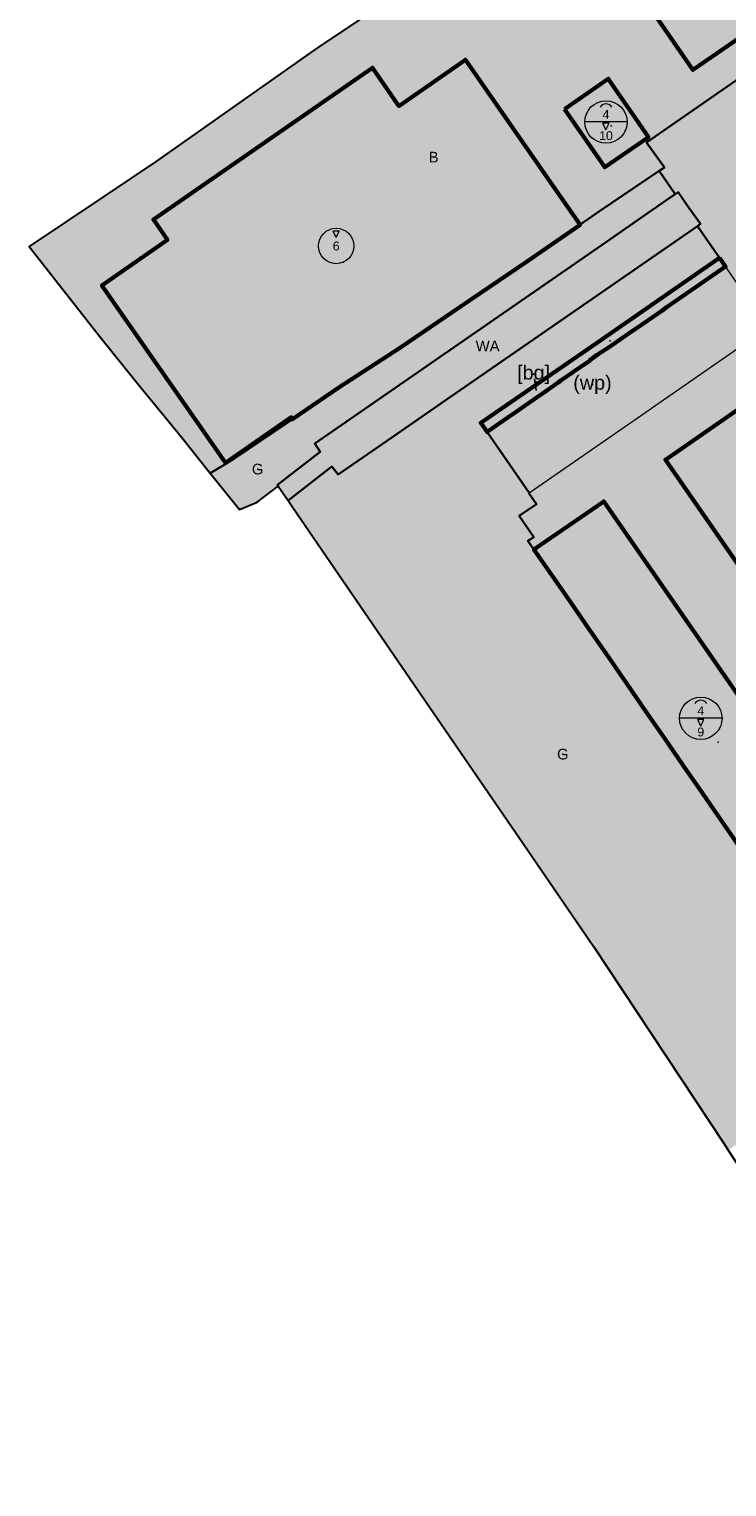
# Model space of a CAD drawing. Header units: metres. Extents: x 196358 to 197579, y 543600 to 544612.
# Tile 2 of 45: x 196358 to 196555, y 543817 to 544228. Entities that reach past the tile are written whole.
import ezdxf
from ezdxf.enums import TextEntityAlignment as Align

# ---------------------------------------------------------------- set-up
doc = ezdxf.new("R2010")
doc.units = ezdxf.units.M
doc.header["$MEASUREMENT"] = 0
doc.linetypes.add('DOORGETROKKEN', pattern=[10000.00001, 10000, -1e-05])
doc.linetypes.add('SCHEIDINGSLIJN', pattern=[2.625, 1.75, -0.875])
doc.layers.get('0').update_dxf_attribs({"lineweight": 0, "plot": 0})
for name, color, linetype, lineweight in [('B-g (bestemmingsgrens)', 7, 'Continuous', 0), ('BABG-l (bijgebouwen)', 7, 'Continuous', 0), ('BABG-v (bijgebouwen)', 255, 'Continuous', 0), ('BAO-g (overig grens)', 7, 'Continuous', 0), ('BB-l (bedrijf)', 7, 'Continuous', 0), ('BG-l (groen)', 7, 'Continuous', 0), ('BVL-g (bouwvlakgrens)', 7, 'Continuous', 60), ('BWA-l (water)', 7, 'Continuous', 0), ('FWP-l (woonwagenstandplaats)', 7, 'Continuous', 0), ('FWP-v (woonwagenstandplaats)', 7, 'Continuous', 0), ('MC111-l (max goot- en bouwhoogte (m) -MS111)', 7, 'Continuous', 0), ('MC111-v (max goot- en bouwhoogte (m) -MS111)', 255, 'SCHEIDINGSLIJN', 0), ('MHMB-l (maximale bouwhoogte (m) - MS104)', 7, 'Continuous', 0), ('MHMB-v (maximale bouwhoogte (m) - MS104)', 255, 'SCHEIDINGSLIJN', 0), ('PG-v', 7, 'Continuous', 30)]:
    doc.layers.add(name, color=color, linetype=linetype, lineweight=lineweight)
for name, color, linetype, lineweight, true_color in [('BB-v (bedrijf)', 7, 'Continuous', 30, 0xb45fd2), ('BG-v (groen)', 7, 'Continuous', 30, 0x28c846), ('BWA-v (water)', 7, 'Continuous', 30, 0xafcde1), ('BWG-v (woongebied)', 7, 'Continuous', 30, 0xffffb4)]:
    doc.layers.add(name, color=color, linetype=linetype, lineweight=lineweight, true_color=true_color)
for name, color, linetype, lineweight, plot in [('BVL-l (bouwvlak)', 7, 'Continuous', 0, False), ('BVL-v (bouwvlak)', 7, 'Continuous', 60, False), ('MC-g (combinatie grens)', 2, 'SCHEIDINGSLIJN', 0, False), ('MH-g (hoogte grens)', 2, 'SCHEIDINGSLIJN', 0, False), ('PG-g', 7, 'Continuous', 0, False)]:
    doc.layers.add(name, color=color, linetype=linetype, lineweight=lineweight, plot=plot)
doc.styles.add('151', font='ARIAL.TTF')
doc.styles.add('Arial', font='ARIAL.TTF')
doc.styles.add('ArialCursief', font='ARIAL.TTF')
doc.linetypes.add('FUNCTIEBOUWGRENS', pattern='A,2.5,-0.16,[20,SVBP2008.SHX,S=1,R=0,X=0,Y=0],-0.16', length=2.82)
doc.linetypes.add('HARTLEIDGAS', pattern='A,2,5,-0.5,["G",Arial,S=1,R=0,X=0,Y=-0.5],-1.15', length=8.65)
doc.linetypes.add('PLANGRENS', pattern='A,5,[65,SVBP2008.SHX,S=0.2,R=0,X=0,Y=0],5', length=10)

# ---------------------------------------------------------------- blocks, each defined once
blk = doc.blocks.new('X')
at = {"color": 0, "linetype": 'ByBlock', "lineweight": -2}
blk.add_point((0, 0), dxfattribs=at)
blk = doc.blocks.new('IMRO2003BOUW')
at = {"color": 0}
for p, q in [((0, 0), (-0.88, -1.86)), ((0, 0), (0.88, -1.86)), ((0.88, -1.86), (-0.88, -1.86))]:
    blk.add_line(p, q, dxfattribs=at)
blk = doc.blocks.new('IMRO2003GOOT')
at = {"color": 0, "linetype": 'ByBlock', "lineweight": -2}
blk.add_arc((0, 2), 2, 212.8131, 327.1869, dxfattribs=at)
blk = doc.blocks.new('S111')
at = {"color": 0}
blk.add_line((6, 0), (-6, 0), dxfattribs=at)
blk.add_circle((0, 0), 6, dxfattribs=at)
at = {"color": 0, "rotation": 180}
blk.add_blockref('IMRO2003GOOT', (0, 5.11), dxfattribs=at)
at = {"color": 0, "xscale": -1, "rotation": 180}
blk.add_blockref('IMRO2003BOUW', (0, -2.22), dxfattribs=at)
at = {"color": 0, "style": '151'}
for tag, p in [('MAXIMUMGOOTHOOGTE', (0, 2.15)), ('MAXIMUMBOUWHOOGTE', (0, -3.86))]:
    blk.add_attdef(tag, text='', height=2.5, dxfattribs=at).set_placement(p, align=Align.MIDDLE_CENTER)
blk = doc.blocks.new('S104')
at = {"color": 0}
blk.add_circle((0, 0), 5, dxfattribs=at)
at = {"color": 0, "xscale": -1, "rotation": 180}
blk.add_blockref('IMRO2003BOUW', (0, 2.37), dxfattribs=at)
at = {"color": 0, "style": '151'}
blk.add_attdef('MAXIMUMBOUWHOOGTE', text='', height=2.5, dxfattribs=at).set_placement((0, 0), align=Align.MIDDLE)
blk = doc.blocks.new('GPAANPIJL')
at = {"color": 0, "linetype": 'Continuous', "lineweight": 25}
blk.add_line((0, 0), (1, 0), dxfattribs=at)

msp = doc.modelspace()

# ---------------------------------------------------------------- hatches: boundary and pattern name
at = {"layer": 'BABG-v (bijgebouwen)', "linetype": 'Continuous', "lineweight": 0}
h = msp.add_hatch(dxfattribs=at)
h.set_pattern_fill('DOTS', color=256, scale=10000000.0, style=0)
h.set_pattern_definition([(0, (196540, 544160), (312500, 625000), [0, -625000])])
h.paths.add_polyline_path([(196554.55, 544161.42), (196552.83, 544163.9), (196518.36, 544140.02), (196485.45, 544117.3), (196487.21, 544114.75), (196493.08, 544118.81), (196495.43, 544120.43), (196498.91, 544122.85), (196501.37, 544124.53), (196503.73, 544126.14), (196503.69, 544126.18), (196507.33, 544128.72), (196508.06, 544129.23), (196511.61, 544131.72), (196511.71, 544131.79), (196516.32, 544134.95), (196516.27, 544135.03), (196518.33, 544136.48), (196521.73, 544138.67), (196528.32, 544143.24), (196529.88, 544144.32), (196536.55, 544148.95), (196538.1, 544150.02), (196544.77, 544154.63), (196546.29, 544155.67)], flags=16)
at = {"layer": 'BB-v (bedrijf)', "linetype": 'Continuous'}
msp.add_hatch(color=256, dxfattribs=at).paths.add_polyline_path([(196456.03, 544234.36), (196440.59, 544224.07), (196436.22, 544221.04), (196393.89, 544191.2), (196378.95, 544181.2), (196357.91, 544167.11), (196377.78, 544141.77), (196388.63, 544128.29), (196401.05, 544113.12), (196409.06, 544103.11), (196413.61, 544105.86), (196416.17, 544107.42), (196430.37, 544117.02), (196445.35, 544127.28), (196462.75, 544138.56), (196479.62, 544150.06), (196498.66, 544162.94), (196519.01, 544177.07), (196535.8, 544188.44), (196537.31, 544189.46), (196532.27, 544196.45), (196568.14, 544221.32), (196642.89, 544273.13), (196641.05, 544275.82), (196637.89, 544280.43), (196639.61, 544281.63), (196612.32, 544321.46, 0.395091), (196593.56, 544323.56), (196560.31, 544300.12), (196532.39, 544280), (196537.81, 544269.05), (196538, 544266.81), (196537.8, 544266.47), (196535.49, 544262.42), (196506.63, 544241.32), (196502.41, 544239.22), (196497.36, 544237.89), (196474.68, 544236.13), (196459.13, 544234.86, 0.038744)], flags=16)
at = {"layer": 'BG-v (groen)', "linetype": 'Continuous'}
for points in [[(196409.06, 544103.11), (196417.28, 544092.86), (196422.26, 544094.93), (196428.27, 544099.41), (196428.02, 544099.78), (196440.12, 544109.15), (196438.54, 544111.44), (196520.93, 544168.44), (196537.99, 544180.24), (196540.35, 544181.88), (196535.8, 544188.44), (196519.01, 544177.07), (196498.66, 544162.94), (196479.62, 544150.06), (196462.75, 544138.56), (196445.35, 544127.28), (196430.37, 544117.02), (196416.17, 544107.42), (196413.61, 544105.86)], [(196431.04, 544095.36), (196432.18, 544093.69), (196461, 544051.57), (196496.33, 544000), (196517.36, 543969.31), (196553.96, 543913.94), (196555.31, 543911.87), (196561.23, 543915.93, -0.054433), (196557.92, 543922.75, -0.321071), (196570.58, 543947.46, -0.091627), (196585.97, 543950.36), (196597.19, 543950.36), (196611.12, 543950), (196630.65, 543949.49), (196631.67, 543947.95), (196646.25, 543957.97), (196662.41, 543968.6), (196659.78, 543972.38), (196654.96, 543979.28), (196652.83, 543982.33), (196645.82, 543992.5), (196645.74, 543992.46), (196645.26, 543992.13), (196644.11, 543991.32), (196642.76, 543990.37), (196629.12, 543980.81), (196613.1, 543969.72), (196612.34, 543970.8), (196609.15, 543975.37), (196609.05, 543975.51), (196585.25, 543958.94), (196579.21, 543967.75), (196574.22, 543974.92), (196569.22, 543982.13), (196564.24, 543989.32), (196558.83, 543997.1), (196556.82, 544000), (196553.4, 544004.92), (196548.01, 544012.72), (196542.6, 544020.56), (196537.3, 544028.24), (196532.08, 544035.79), (196526.77, 544043.45), (196521.57, 544050.99), (196516.18, 544058.8), (196510.83, 544066.55), (196505.47, 544074.28), (196500.47, 544081.48), (196498.77, 544083.93), (196500.39, 544085.05), (196496.31, 544091), (196501.16, 544094.33), (196498.97, 544097.47), (196499.07, 544097.54), (196485.45, 544117.3), (196518.36, 544140.02), (196552.83, 544163.9), (196546.6, 544172.88), (196474.41, 544122.91), (196461.82, 544114.2), (196445.17, 544102.68), (196443.36, 544104.99)]]:
    msp.add_hatch(color=256, dxfattribs=at).paths.add_polyline_path(points, flags=16)
at = {"layer": 'BVL-v (bouwvlak)', "linetype": 'Continuous'}
h = msp.add_hatch(dxfattribs=at)
h.set_pattern_fill('DOTS', color=256, scale=10000000.0, style=0)
h.set_pattern_definition([(0, (196600, 544270), (312500, 625000), [0, -625000])])
h.paths.add_polyline_path([(196618.94, 544267.89), (196635.45, 544278.86), (196609.35, 544316.95), (196555.93, 544280.05), (196559.63, 544274.7), (196523.02, 544249.39), (196545.36, 544216.98), (196552.2, 544221.72), (196577.13, 544238.94), (196583.03, 544243.01)], flags=16)
h = msp.add_hatch(dxfattribs=at)
h.set_pattern_fill('DOTS', color=256, scale=10000000.0, style=0)
h.set_pattern_definition([(0, (196450, 544160), (312500, 625000), [0, -625000])])
h.paths.add_polyline_path([(196413.38, 544105.97), (196431.91, 544118.87), (196432.28, 544118.33), (196445.35, 544127.28), (196462.75, 544138.56), (196479.62, 544150.06), (196498.66, 544162.94), (196513.47, 544173.22), (196505.01, 544185.4), (196481.09, 544219.85), (196462.32, 544206.76), (196454.83, 544217.59), (196393.01, 544174.71), (196396.97, 544168.98), (196378.47, 544156.1)], flags=16)
h = msp.add_hatch(dxfattribs=at)
h.set_pattern_fill('DOTS', color=256, scale=10000000.0, style=0)
h.set_pattern_definition([(0, (196500, 544200), (312500, 625000), [0, -625000])])
h.paths.add_polyline_path([(196509.08, 544205.93), (196520.47, 544189.49), (196532.8, 544198.03), (196521.42, 544214.47)], flags=16)
h = msp.add_hatch(dxfattribs=at)
h.set_pattern_fill('DOTS', color=256, scale=10000000.0, style=0)
h.set_pattern_definition([(0, (196500, 544140), (312500, 625000), [0, -625000])])
h.paths.add_polyline_path([(196552.83, 544163.9), (196518.36, 544140.02), (196485.45, 544117.3), (196487.21, 544114.75), (196493.08, 544118.81), (196495.43, 544120.43), (196498.91, 544122.85), (196501.37, 544124.53), (196503.73, 544126.14), (196503.69, 544126.18), (196507.33, 544128.72), (196508.06, 544129.23), (196511.61, 544131.72), (196511.71, 544131.79), (196516.32, 544134.95), (196516.27, 544135.03), (196518.33, 544136.48), (196521.73, 544138.67), (196528.32, 544143.24), (196529.88, 544144.32), (196536.55, 544148.95), (196538.1, 544150.02), (196544.77, 544154.63), (196546.29, 544155.67), (196554.55, 544161.42)], flags=16)
h = msp.add_hatch(dxfattribs=at)
h.set_pattern_fill('DOTS', color=256, scale=10000000.0, style=0)
h.set_pattern_definition([(0, (196600, 544070), (312500, 625000), [0, -625000])])
h.paths.add_polyline_path([(196576.98, 544134.2), (196537.58, 544106.86), (196618.32, 543990.33), (196657.66, 544017.74)], flags=16)
h = msp.add_hatch(dxfattribs=at)
h.set_pattern_fill('DOTS', color=256, scale=10000000.0, style=0)
h.set_pattern_definition([(0, (196550, 544000), (312500, 625000), [0, -625000])])
h.paths.add_polyline_path([(196510.83, 544066.55), (196516.18, 544058.8), (196521.57, 544050.99), (196526.77, 544043.45), (196532.08, 544035.79), (196537.3, 544028.24), (196542.6, 544020.56), (196548.01, 544012.72), (196553.4, 544004.92), (196556.82, 544000), (196558.83, 543997.1), (196564.24, 543989.32), (196569.22, 543982.13), (196574.22, 543974.92), (196579.21, 543967.75), (196584.83, 543959.55), (196604.49, 543973.33), (196520.19, 544095.12), (196500.47, 544081.48), (196505.47, 544074.28)], flags=16)
at = {"layer": 'BWA-v (water)', "linetype": 'Continuous'}
msp.add_hatch(color=256, dxfattribs=at).paths.add_polyline_path([(196540.35, 544181.88), (196537.99, 544180.24), (196520.93, 544168.44), (196438.54, 544111.44), (196440.12, 544109.15), (196428.02, 544099.78), (196428.27, 544099.41), (196431.04, 544095.36), (196443.36, 544104.99), (196445.17, 544102.68), (196461.82, 544114.2), (196474.41, 544122.91), (196546.6, 544172.88), (196547.47, 544173.48), (196544.33, 544177.97), (196541.19, 544182.46)], flags=16)
at = {"layer": 'BWG-v (woongebied)', "linetype": 'Continuous'}
h = msp.add_hatch(color=256, dxfattribs=at)
h.paths.add_polyline_path([(196546.6, 544172.88), (196552.83, 544163.9), (196518.36, 544140.02), (196485.45, 544117.3), (196499.07, 544097.54), (196498.97, 544097.47), (196501.16, 544094.33), (196496.31, 544091), (196500.39, 544085.05), (196498.77, 544083.93), (196500.47, 544081.48), (196505.47, 544074.28), (196510.83, 544066.55), (196516.18, 544058.8), (196521.57, 544050.99), (196526.77, 544043.45), (196532.08, 544035.79), (196537.3, 544028.24), (196542.6, 544020.56), (196548.01, 544012.72), (196553.4, 544004.92), (196556.82, 544000), (196558.83, 543997.1), (196564.24, 543989.32), (196569.22, 543982.13), (196574.22, 543974.92), (196579.21, 543967.75), (196585.25, 543958.94), (196609.05, 543975.51), (196609.15, 543975.37), (196612.34, 543970.8), (196613.1, 543969.72), (196629.12, 543980.81), (196642.76, 543990.37), (196644.11, 543991.32), (196645.26, 543992.13), (196645.74, 543992.46), (196645.82, 543992.5), (196652.83, 543982.33), (196654.96, 543979.28), (196659.78, 543972.38), (196662.41, 543968.6), (196662.66, 543968.24), (196668.71, 543959.48), (196674.74, 543950.77), (196680.8, 543942.01), (196686.82, 543933.27), (196689.15, 543929.9), (196686.3, 543927.86), (196689.96, 543922.59), (196696, 543913.9), (196702.12, 543905.08), (196709.28, 543894.78), (196716.22, 543884.79), (196722.07, 543876.35), (196728.01, 543867.8), (196732.73, 543861.01), (196692.59, 543833.47), (196692.16, 543833.13), (196691.78, 543832.66), (196691.49, 543832.1), (196691.34, 543831.57), (196691.28, 543830.89), (196691.4, 543830.21), (196691.59, 543829.68), (196691.83, 543829.27), (196699.78, 543817.95), (196699.24, 543812.61), (196728.79, 543769.56), (196745.7, 543744.75), (196758.84, 543725.59), (196771.85, 543706.63), (196784.87, 543687.66), (196791.62, 543677.81), (196806.99, 543655.53), (196811.09, 543657.44), (196827.24, 543623.65), (196830.07, 543624.88), (196848.36, 543632.25), (196852.73, 543634.18), (196891.58, 543651.31), (196900.32, 543655.29), (196915.58, 543662.23), (196925.1, 543666.56), (196954.27, 543679.43), (197000, 543699.65), (197018.01, 543707.62, 0.437797), (197020.91, 543719.83), (197017.17, 543727.42), (197010.8, 543738.26), (197009.76, 543740.31), (197008.62, 543742.31), (197007.4, 543744.26), (197006.08, 543746.14), (197006.04, 543746.2), (197002.39, 543751.4), (197000, 543754.8), (196990.59, 543768.2), (196967.68, 543800.96), (196964.2, 543805.94), (196911.79, 543780.82), (196900.01, 543775.02), (196912.64, 543779.05), (196956.94, 543800.31), (196962.33, 543799.33), (196964.34, 543800.55), (196965.15, 543801.04), (196966.15, 543799.5), (196966.28, 543799.56), (196966.83, 543798.44), (196966.9, 543798.34), (196969.25, 543794.92), (197000, 543751.42), (197000.62, 543750.54), (197005.76, 543742.95), (197007.23, 543740.58), (197008.29, 543738.68), (197012.86, 543729.61), (197015.72, 543723.63), (197017.52, 543719.34), (197017.85, 543718.38), (197018.01, 543717.59), (197018.12, 543716.9), (197018.15, 543716.32), (197018.16, 543715.74), (197018.06, 543714.76), (197017.89, 543713.95), (197017.65, 543713.15), (197017.61, 543713.02), (197017.38, 543712.51), (197017.22, 543712.17), (197016.72, 543711.31), (197016.1, 543710.51), (197015.45, 543709.8), (197000, 543702.93), (196952.61, 543681.84), (196951.77, 543683.55), (196945.75, 543695.87), (196945.72, 543695.98), (196945.72, 543696.12), (196945.73, 543696.19), (196945.79, 543696.31), (196945.88, 543696.4), (196945.94, 543696.44), (196946.74, 543696.79), (196941.1, 543708.51), (196940.42, 543708.26), (196939.78, 543708.05), (196939.24, 543707.95), (196938.62, 543707.9), (196937.8, 543707.93), (196937.14, 543708.06), (196936.52, 543708.21), (196935.54, 543708.68), (196934.73, 543709.27), (196934.08, 543709.92), (196933.64, 543710.51), (196916.5, 543735.26), (196916, 543736.07), (196908.31, 543752.38), (196906.36, 543751.41, -0.441018), (196905.53, 543751.65), (196895.18, 543772.65), (196894.96, 543772.54), (196889.56, 543783.27), (196888.81, 543784.76), (196888.12, 543786.13), (196889.41, 543787.77), (196914.35, 543816.47), (196915.17, 543815.28), (196921.59, 543819.67), (196923.15, 543820.73), (196942.34, 543833.91), (196946.23, 543836.58), (196949.42, 543838.77), (196928.18, 543870.56), (196915.21, 543889.25), (196901.09, 543910.93), (196890.83, 543924.5), (196883.73, 543934.68), (196874.33, 543928.17, -0.409349), (196873.48, 543928.24), (196843.25, 543972.14), (196841.48, 543974.71, -0.285714), (196841.48, 543975.69), (196847.33, 543979.64, -0.226522), (196855.55, 543980.92, 0.081228), (196860.64, 543979.5), (196847.11, 543999.24), (196847.07, 543999.1), (196846.67, 543998.04), (196846.47, 543997.19), (196846.26, 543996.29), (196846.11, 543995.28), (196846.01, 543994.41), (196846, 543993.43), (196845.94, 543992.22), (196845.82, 543991.46), (196845.69, 543990.95), (196845.33, 543989.76), (196844.96, 543989.04), (196844.46, 543988.15), (196843.87, 543987.38), (196843.42, 543986.93), (196842.37, 543985.99), (196836.33, 543981.87), (196823.86, 544000), (196805.75, 544026.34), (196802.79, 544024.35), (196802.28, 544025.03, -0.410152), (196802.39, 544025.83), (196804.87, 544027.55), (196797.02, 544038.64), (196792.52, 544044.75), (196785.47, 544054.85), (196770.29, 544076.79), (196756.43, 544096.95), (196742.05, 544117.86), (196722.64, 544146.17), (196706.48, 544169.44), (196693.92, 544187.53), (196693.47, 544187.22), (196685.4, 544198.77), (196669.24, 544221.97), (196657.56, 544238.77), (196654.34, 544236.75), (196653.82, 544237.49), (196602.67, 544202.01), (196570.34, 544179.55), (196565.86, 544185.99), (196562.37, 544191.1), (196559.51, 544195.29), (196652.12, 544259.47), (196658.09, 544263.51), (196646.91, 544279.74), (196642.17, 544276.56), (196641.05, 544275.82), (196642.89, 544273.13), (196568.14, 544221.32), (196532.27, 544196.45), (196537.31, 544189.46), (196535.8, 544188.44), (196540.35, 544181.88), (196541.19, 544182.46), (196544.33, 544177.97), (196547.47, 544173.48)], flags=16)
h.paths.add_polyline_path([(196822.91, 543851.31), (196820.3, 543855.12), (196818.8, 543862.48), (196813.1, 543870.8), (196812.17, 543870.16), (196806.1, 543865.95), (196792.11, 543856.25), (196782.15, 543849.28), (196757.14, 543831.94), (196729.92, 543813.05), (196791.32, 543723.69), (196810.27, 543736.69), (196840.01, 543757.15), (196869.76, 543777.6), (196875.35, 543781.45), (196831.67, 543845.13)], flags=0)
at = {"layer": 'FWP-v (woonwagenstandplaats)', "linetype": 'Continuous'}
h = msp.add_hatch(dxfattribs=at)
h.set_pattern_fill('DOTS', color=256, scale=10000000.0, style=0)
h.set_pattern_definition([(0, (196500, 544100), (312500, 625000), [0, -625000])])
h.paths.add_polyline_path([(196532.02, 544120.32), (196533.64, 544121.4), (196566.5, 544144.19), (196552.83, 544163.9), (196518.36, 544140.02), (196485.45, 544117.3), (196499.07, 544097.54)], flags=16)
at = {"layer": 'MC111-v (max goot- en bouwhoogte (m) -MS111)', "linetype": 'Continuous'}
h = msp.add_hatch(dxfattribs=at)
h.set_pattern_fill('DOTS', color=256, scale=10000000.0, style=0)
h.set_pattern_definition([(0, (196500, 544200), (312500, 625000), [0, -625000])])
h.paths.add_polyline_path([(196509.08, 544205.93), (196520.47, 544189.49), (196532.8, 544198.03), (196521.42, 544214.47)], flags=16)
h = msp.add_hatch(dxfattribs=at)
h.set_pattern_fill('DOTS', color=256, scale=10000000.0, style=0)
h.set_pattern_definition([(0, (196600, 544060), (312500, 625000), [0, -625000])])
h.paths.add_polyline_path([(196657.66, 544017.74), (196576.98, 544134.2), (196537.58, 544106.86), (196618.32, 543990.33)], flags=16)
h = msp.add_hatch(dxfattribs=at)
h.set_pattern_fill('DOTS', color=256, scale=10000000.0, style=0)
h.set_pattern_definition([(0, (196550, 544030), (312500, 625000), [0, -625000])])
h.paths.add_polyline_path([(196510.83, 544066.55), (196516.18, 544058.8), (196521.57, 544050.99), (196526.77, 544043.45), (196532.08, 544035.79), (196537.3, 544028.24), (196542.6, 544020.56), (196548.01, 544012.72), (196553.4, 544004.92), (196556.82, 544000), (196558.83, 543997.1), (196564.24, 543989.32), (196569.22, 543982.13), (196574.22, 543974.92), (196579.21, 543967.75), (196584.83, 543959.55), (196604.49, 543973.33), (196520.19, 544095.12), (196500.47, 544081.48), (196505.47, 544074.28)], flags=16)
at = {"layer": 'MHMB-v (maximale bouwhoogte (m) - MS104)', "linetype": 'Continuous'}
h = msp.add_hatch(dxfattribs=at)
h.set_pattern_fill('DOTS', color=256, scale=10000000.0, style=0)
h.set_pattern_definition([(0, (196600, 544300), (312500, 625000), [0, -625000])])
h.paths.add_polyline_path([(196559.63, 544274.7), (196523.02, 544249.39), (196545.36, 544216.98), (196552.2, 544221.72), (196577.13, 544238.94), (196583.03, 544243.01), (196618.94, 544267.89), (196635.45, 544278.86), (196609.35, 544316.95), (196555.93, 544280.05)], flags=16)
h = msp.add_hatch(dxfattribs=at)
h.set_pattern_fill('DOTS', color=256, scale=10000000.0, style=0)
h.set_pattern_definition([(0, (196440, 544170), (312500, 625000), [0, -625000])])
h.paths.add_polyline_path([(196378.47, 544156.1), (196413.38, 544105.97), (196431.91, 544118.87), (196432.28, 544118.33), (196445.35, 544127.28), (196462.75, 544138.56), (196479.62, 544150.06), (196498.66, 544162.94), (196513.47, 544173.22), (196505.01, 544185.4), (196481.09, 544219.85), (196462.32, 544206.76), (196454.83, 544217.59), (196393.01, 544174.71), (196396.97, 544168.98)], flags=16)
at = {"layer": 'PG-v', "linetype": 'Continuous'}
h = msp.add_hatch(dxfattribs=at)
h.set_pattern_fill('DOTS', color=256, scale=10000000.0, style=0)
h.set_pattern_definition([(0, (197000, 544100), (312500, 625000), [0, -625000])])
h.paths.add_polyline_path([(197211.3, 543799.96), (197290.59, 543835.38), (197312.57, 543845.16), (197314.37, 543845.96), (197321.09, 543848.93), (197336.45, 543855.57), (197348.82, 543860.83), (197384.14, 543876.66), (197410.36, 543888.41), (197411.63, 543886.45), (197421.37, 543890.94), (197440.11, 543897.15), (197453.04, 543903.03), (197480.44, 543915.51), (197489.38, 543919.55), (197490.47, 543920.04), (197496.91, 543922.98), (197501.1, 543924.89), (197519.54, 543933.3), (197538.18, 543941.88), (197539.17, 543942.35), (197559.84, 543952.05), (197562.77, 543953.61), (197579.43, 543964.99), (197576.86, 543969.62), (197571.71, 543978.75), (197569.92, 543982.49), (197565.43, 543990.11), (197560.05, 544000), (197559.9, 544000.27), (197559.17, 544001.65), (197556.17, 544007.3), (197554.43, 544010.41), (197547.64, 544022.54), (197540.32, 544035.7), (197530.85, 544052.46), (197525.43, 544062.13), (197519.24, 544073.31), (197513.93, 544083.07), (197507.44, 544094.73), (197502.38, 544103.96), (197498.14, 544111.73), (197497.42, 544112.94), (197495.87, 544115.57), (197494.4, 544118.52), (197493.7, 544119.54), (197492.33, 544121.16), (197491.43, 544122.08), (197489.96, 544123.4), (197488.54, 544124.5), (197488.1, 544124.94), (197470.64, 544137.98), (197458.38, 544147.12), (197449.98, 544159.93), (197451.76, 544161.2), (197452.99, 544162.01), (197458.22, 544165.44), (197460.67, 544167.05), (197458.52, 544170.04), (197463.51, 544177.43), (197465.04, 544183.1), (197464.71, 544188.17), (197463.98, 544192.04), (197460.7, 544197.77), (197446.96, 544218.11), (197410.77, 544268.63), (197408.72, 544271.55), (197398.75, 544285.77), (197370.84, 544325.76), (197350.17, 544353.97), (197301.18, 544422.26), (197283.25, 544447), (197283.08, 544447.18), (197249.41, 544492.18), (197243.72, 544500), (197230.69, 544517.93), (197226.66, 544523.72), (197212.79, 544540.73), (197202.88, 544551.61), (197189.21, 544564.61), (197180.19, 544571.75), (197171.4, 544577.99), (197161.21, 544584.01), (197144.57, 544592.96), (197129.61, 544599.16), (197110.44, 544606.34), (197088.93, 544610.18), (197070.99, 544612.35), (197065.49, 544612.49), (197042.23, 544611.65), (197023.46, 544608.6), (197017.56, 544607.24), (197007.54, 544604.34), (196998.97, 544601.55), (196989.15, 544597.83), (196981.5, 544594.42), (196974.75, 544590.79), (196979.91, 544583.14), (196982.9, 544578.71), (196976.36, 544575.22), (196973.92, 544574.32), (196972.2, 544573.7), (196967.63, 544573.05), (196964.38, 544572.83), (196954.4, 544573.11), (196944.42, 544573.39), (196936.88, 544570.1), (196879.75, 544530.37), (196861.15, 544517.37), (196836.28, 544500), (196748.05, 544438.36), (196729.95, 544425.71), (196710.72, 544411.79), (196649.31, 544367.37), (196647.64, 544366.11), (196646.45, 544365.04), (196645.34, 544363.94), (196644.29, 544362.65), (196643.22, 544361.23), (196642.05, 544359.39), (196641.29, 544357.94), (196640.54, 544356.25), (196639.88, 544354.29), (196639.29, 544352.3), (196639.11, 544351), (196638.94, 544349.65), (196638.98, 544348.13), (196639.13, 544346.69), (196639.37, 544345.43), (196639.75, 544344.21), (196640.26, 544342.79), (196615.34, 544325.56), (196612.83, 544329.19), (196592.69, 544327.66), (196546, 544294.79), (196530.6, 544283.97), (196511.49, 544270.31), (196506.37, 544261.28, -0.099585), (196500.6, 544255.1, -0.06471), (196495.69, 544252.47, -0.006223), (196495.19, 544252.28, -0.027463), (196492.91, 544251.62, -0.075936), (196482.77, 544251.17, -0.010227), (196481.43, 544251.29), (196456.03, 544234.36), (196440.59, 544224.07), (196436.22, 544221.04), (196393.89, 544191.2), (196378.95, 544181.2), (196357.91, 544167.11), (196377.78, 544141.77), (196388.63, 544128.29), (196401.05, 544113.12), (196409.06, 544103.11), (196417.28, 544092.86), (196422.26, 544094.93), (196428.27, 544099.41), (196431.04, 544095.36), (196432.18, 544093.69), (196461, 544051.57), (196496.33, 544000), (196517.36, 543969.31), (196553.96, 543913.94), (196555.31, 543911.87), (196573.21, 543884.56), (196597.66, 543849.9), (196619.59, 543818.81), (196627.69, 543807.32), (196629.72, 543804.44), (196660.76, 543760.52), (196745.76, 543640.15), (196760.4, 543618.89), (196773.35, 543600.09), (196780.42, 543603.18), (196824.57, 543622.5), (196827.24, 543623.65), (196830.07, 543624.88), (196848.36, 543632.25), (196852.73, 543634.18), (196891.58, 543651.31), (196900.32, 543655.29), (196915.58, 543662.23), (196925.1, 543666.56), (196954.27, 543679.43), (197000, 543699.65), (197018.01, 543707.62), (197037.93, 543716.3), (197034.73, 543720.72), (197038.13, 543722.52), (197052.02, 543728.95), (197052.86, 543727.13), (197074.9, 543737.38), (197101, 543749.34), (197102.93, 543750.41), (197123.37, 543759.76), (197128.12, 543762.09), (197141.56, 543768.26), (197143.54, 543769.26), (197151.22, 543772.82), (197175.42, 543783.8), (197188.81, 543789.8), (197193.06, 543791.81)], flags=16)

# ---------------------------------------------------------------- linework, layer by layer
at = {"layer": 'B-g (bestemmingsgrens)'}
for points in [[(196535.8, 544188.44), (196537.31, 544189.46), (196532.27, 544196.45), (196568.14, 544221.32), (196642.89, 544273.13), (196641.05, 544275.82)], [(196456.03, 544234.36), (196440.59, 544224.07), (196436.22, 544221.04), (196393.89, 544191.2), (196378.95, 544181.2), (196357.91, 544167.11), (196377.78, 544141.77), (196388.63, 544128.29), (196401.05, 544113.12), (196409.06, 544103.11)], [(196409.06, 544103.11), (196413.61, 544105.86), (196416.17, 544107.42), (196430.37, 544117.02), (196445.35, 544127.28), (196462.75, 544138.56), (196479.62, 544150.06), (196498.66, 544162.94), (196519.01, 544177.07), (196535.8, 544188.44)], [(196540.35, 544181.88), (196535.8, 544188.44)], [(196540.35, 544181.88), (196537.99, 544180.24), (196520.93, 544168.44), (196438.54, 544111.44), (196440.12, 544109.15), (196428.02, 544099.78), (196428.27, 544099.41)], [(196546.6, 544172.88), (196547.47, 544173.48), (196544.33, 544177.97), (196541.19, 544182.46), (196540.35, 544181.88)], [(196431.04, 544095.36), (196443.36, 544104.99), (196445.17, 544102.68), (196461.82, 544114.2), (196474.41, 544122.91), (196546.6, 544172.88)], [(196556.82, 544000), (196553.4, 544004.92), (196548.01, 544012.72), (196542.6, 544020.56), (196537.3, 544028.24), (196532.08, 544035.79), (196526.77, 544043.45), (196521.57, 544050.99), (196516.18, 544058.8), (196510.83, 544066.55), (196505.47, 544074.28), (196500.47, 544081.48), (196498.77, 544083.93), (196500.39, 544085.05), (196496.31, 544091), (196501.16, 544094.33), (196498.97, 544097.47), (196499.07, 544097.54), (196485.45, 544117.3), (196518.36, 544140.02), (196552.83, 544163.9), (196546.6, 544172.88)], [(196409.06, 544103.11), (196417.28, 544092.86), (196422.26, 544094.93), (196428.27, 544099.41)], [(196428.27, 544099.41), (196431.04, 544095.36)], [(196431.04, 544095.36), (196432.18, 544093.69), (196461, 544051.57), (196496.33, 544000), (196517.36, 543969.31), (196553.96, 543913.94), (196555.31, 543911.87)]]:
    msp.add_lwpolyline(points, dxfattribs=at)
at = {"layer": 'BABG-v (bijgebouwen)', "color": 7, "linetype": 'FUNCTIEBOUWGRENS', "lineweight": 0, "flags": 128}
msp.add_lwpolyline([(196554.55, 544161.42), (196552.83, 544163.9), (196518.36, 544140.02), (196485.45, 544117.3), (196487.21, 544114.75), (196493.08, 544118.81), (196495.43, 544120.43), (196498.91, 544122.85), (196501.37, 544124.53), (196503.73, 544126.14), (196503.69, 544126.18), (196507.33, 544128.72), (196508.06, 544129.23), (196511.61, 544131.72), (196511.71, 544131.79), (196516.32, 544134.95), (196516.27, 544135.03), (196518.33, 544136.48), (196521.73, 544138.67), (196528.32, 544143.24), (196529.88, 544144.32), (196536.55, 544148.95), (196538.1, 544150.02), (196544.77, 544154.63), (196546.29, 544155.67), (196554.55, 544161.42)], close=True, dxfattribs=at)
at = {"layer": 'BAO-g (overig grens)', "lineweight": 0}
msp.add_lwpolyline([(196554.55, 544161.42), (196552.83, 544163.9), (196518.36, 544140.02), (196485.45, 544117.3), (196487.21, 544114.75), (196493.08, 544118.81), (196495.43, 544120.43), (196498.91, 544122.85), (196501.37, 544124.53), (196503.73, 544126.14), (196503.69, 544126.18), (196507.33, 544128.72), (196508.06, 544129.23), (196511.61, 544131.72), (196511.71, 544131.79), (196516.32, 544134.95), (196516.27, 544135.03), (196518.33, 544136.48), (196521.73, 544138.67), (196528.32, 544143.24), (196529.88, 544144.32), (196536.55, 544148.95), (196538.1, 544150.02), (196544.77, 544154.63), (196546.29, 544155.67), (196554.55, 544161.42)], dxfattribs=at)
at = {"layer": 'BB-v (bedrijf)', "color": 7, "linetype": 'Continuous', "lineweight": 30, "flags": 128}
msp.add_lwpolyline([(196456.03, 544234.36), (196440.59, 544224.07), (196436.22, 544221.04), (196393.89, 544191.2), (196378.95, 544181.2), (196357.91, 544167.11), (196377.78, 544141.77), (196388.63, 544128.29), (196401.05, 544113.12), (196409.06, 544103.11), (196413.61, 544105.86), (196416.17, 544107.42), (196430.37, 544117.02), (196445.35, 544127.28), (196462.75, 544138.56), (196479.62, 544150.06), (196498.66, 544162.94), (196519.01, 544177.07), (196535.8, 544188.44), (196537.31, 544189.46), (196532.27, 544196.45), (196568.14, 544221.32), (196642.89, 544273.13)], dxfattribs=at)
at = {"layer": 'BG-v (groen)', "color": 7, "linetype": 'Continuous', "lineweight": 30, "flags": 128}
msp.add_lwpolyline([(196409.06, 544103.11), (196417.28, 544092.86), (196422.26, 544094.93), (196428.27, 544099.41), (196428.02, 544099.78), (196440.12, 544109.15), (196438.54, 544111.44), (196520.93, 544168.44), (196537.99, 544180.24), (196540.35, 544181.88), (196535.8, 544188.44), (196519.01, 544177.07), (196498.66, 544162.94), (196479.62, 544150.06), (196462.75, 544138.56), (196445.35, 544127.28), (196430.37, 544117.02), (196416.17, 544107.42), (196413.61, 544105.86), (196409.06, 544103.11)], close=True, dxfattribs=at)
msp.add_lwpolyline([(196556.82, 544000), (196553.4, 544004.92), (196548.01, 544012.72), (196542.6, 544020.56), (196537.3, 544028.24), (196532.08, 544035.79), (196526.77, 544043.45), (196521.57, 544050.99), (196516.18, 544058.8), (196510.83, 544066.55), (196505.47, 544074.28), (196500.47, 544081.48), (196498.77, 544083.93), (196500.39, 544085.05), (196496.31, 544091), (196501.16, 544094.33), (196498.97, 544097.47), (196499.07, 544097.54), (196485.45, 544117.3), (196518.36, 544140.02), (196552.83, 544163.9), (196546.6, 544172.88), (196474.41, 544122.91), (196461.82, 544114.2), (196445.17, 544102.68), (196443.36, 544104.99), (196431.04, 544095.36), (196431.04, 544095.36), (196432.18, 544093.69), (196461, 544051.57), (196496.33, 544000), (196517.36, 543969.31), (196553.96, 543913.94), (196555.31, 543911.87)], dxfattribs=at)
at = {"layer": 'BVL-g (bouwvlakgrens)'}
for points in [[(196618.94, 544267.89), (196583.03, 544243.01), (196577.13, 544238.94), (196552.2, 544221.72), (196545.36, 544216.98), (196523.02, 544249.39), (196559.63, 544274.7), (196555.93, 544280.05), (196609.35, 544316.95), (196635.45, 544278.86), (196618.94, 544267.89)], [(196413.38, 544105.97), (196431.91, 544118.87), (196432.28, 544118.33), (196445.35, 544127.28), (196462.75, 544138.56), (196479.62, 544150.06), (196498.66, 544162.94), (196513.47, 544173.22), (196505.01, 544185.4), (196481.09, 544219.85), (196462.32, 544206.76), (196454.83, 544217.59), (196393.01, 544174.71), (196396.97, 544168.98), (196378.47, 544156.1), (196413.38, 544105.97)], [(196509.08, 544205.93), (196521.42, 544214.47), (196532.8, 544198.03), (196520.47, 544189.49), (196509.08, 544205.93)], [(196552.83, 544163.9), (196518.36, 544140.02), (196485.45, 544117.3), (196487.21, 544114.75), (196493.08, 544118.81), (196495.43, 544120.43), (196498.91, 544122.85), (196501.37, 544124.53), (196503.73, 544126.14), (196503.69, 544126.18), (196507.33, 544128.72), (196508.06, 544129.23), (196511.61, 544131.72), (196511.71, 544131.79), (196516.32, 544134.95), (196516.27, 544135.03), (196518.33, 544136.48), (196521.73, 544138.67), (196528.32, 544143.24), (196529.88, 544144.32), (196536.55, 544148.95), (196538.1, 544150.02), (196544.77, 544154.63), (196546.29, 544155.67), (196554.55, 544161.42), (196552.83, 544163.9)], [(196576.98, 544134.2), (196657.66, 544017.74), (196618.32, 543990.33), (196537.58, 544106.86), (196576.98, 544134.2)], [(196510.83, 544066.55), (196505.47, 544074.28), (196500.47, 544081.48), (196520.19, 544095.12), (196604.49, 543973.33), (196584.83, 543959.55), (196579.21, 543967.75), (196574.22, 543974.92), (196569.22, 543982.13), (196564.24, 543989.32), (196558.83, 543997.1), (196556.82, 544000), (196553.4, 544004.92), (196548.01, 544012.72), (196542.6, 544020.56), (196537.3, 544028.24), (196532.08, 544035.79), (196526.77, 544043.45), (196521.57, 544050.99), (196516.18, 544058.8), (196510.83, 544066.55)]]:
    msp.add_lwpolyline(points, dxfattribs=at)
at = {"layer": 'BVL-v (bouwvlak)', "color": 7, "linetype": 'DOORGETROKKEN', "lineweight": 60, "flags": 128}
for points in [[(196618.94, 544267.89), (196635.45, 544278.86), (196609.35, 544316.95), (196555.93, 544280.05), (196559.63, 544274.7), (196523.02, 544249.39), (196545.36, 544216.98), (196552.2, 544221.72), (196577.13, 544238.94), (196583.03, 544243.01), (196618.94, 544267.89)], [(196413.38, 544105.97), (196431.91, 544118.87), (196432.28, 544118.33), (196445.35, 544127.28), (196462.75, 544138.56), (196479.62, 544150.06), (196498.66, 544162.94), (196513.47, 544173.22), (196505.01, 544185.4), (196481.09, 544219.85), (196462.32, 544206.76), (196454.83, 544217.59), (196393.01, 544174.71), (196396.97, 544168.98), (196378.47, 544156.1), (196413.38, 544105.97)], [(196509.08, 544205.93), (196520.47, 544189.49), (196532.8, 544198.03), (196521.42, 544214.47), (196509.08, 544205.93)], [(196552.83, 544163.9), (196518.36, 544140.02), (196485.45, 544117.3), (196487.21, 544114.75), (196493.08, 544118.81), (196495.43, 544120.43), (196498.91, 544122.85), (196501.37, 544124.53), (196503.73, 544126.14), (196503.69, 544126.18), (196507.33, 544128.72), (196508.06, 544129.23), (196511.61, 544131.72), (196511.71, 544131.79), (196516.32, 544134.95), (196516.27, 544135.03), (196518.33, 544136.48), (196521.73, 544138.67), (196528.32, 544143.24), (196529.88, 544144.32), (196536.55, 544148.95), (196538.1, 544150.02), (196544.77, 544154.63), (196546.29, 544155.67), (196554.55, 544161.42), (196552.83, 544163.9)], [(196576.98, 544134.2), (196537.58, 544106.86), (196618.32, 543990.33), (196657.66, 544017.74), (196576.98, 544134.2)], [(196510.83, 544066.55), (196516.18, 544058.8), (196521.57, 544050.99), (196526.77, 544043.45), (196532.08, 544035.79), (196537.3, 544028.24), (196542.6, 544020.56), (196548.01, 544012.72), (196553.4, 544004.92), (196556.82, 544000), (196558.83, 543997.1), (196564.24, 543989.32), (196569.22, 543982.13), (196574.22, 543974.92), (196579.21, 543967.75), (196584.83, 543959.55), (196604.49, 543973.33), (196520.19, 544095.12), (196500.47, 544081.48), (196505.47, 544074.28), (196510.83, 544066.55)]]:
    msp.add_lwpolyline(points, close=True, dxfattribs=at)
at = {"layer": 'BWA-v (water)', "color": 7, "linetype": 'Continuous', "lineweight": 30, "flags": 128}
msp.add_lwpolyline([(196540.35, 544181.88), (196537.99, 544180.24), (196520.93, 544168.44), (196438.54, 544111.44), (196440.12, 544109.15), (196428.02, 544099.78), (196428.27, 544099.41), (196431.04, 544095.36), (196443.36, 544104.99), (196445.17, 544102.68), (196461.82, 544114.2), (196474.41, 544122.91), (196546.6, 544172.88), (196547.47, 544173.48), (196544.33, 544177.97), (196541.19, 544182.46), (196540.35, 544181.88)], close=True, dxfattribs=at)
at = {"layer": 'BWG-v (woongebied)', "color": 7, "linetype": 'Continuous', "lineweight": 30, "flags": 128}
msp.add_lwpolyline([(196568.14, 544221.32), (196532.27, 544196.45), (196537.31, 544189.46), (196535.8, 544188.44), (196540.35, 544181.88), (196541.19, 544182.46), (196544.33, 544177.97), (196547.47, 544173.48), (196546.6, 544172.88), (196546.6, 544172.88), (196552.83, 544163.9), (196518.36, 544140.02), (196485.45, 544117.3), (196499.07, 544097.54), (196498.97, 544097.47), (196501.16, 544094.33), (196496.31, 544091), (196500.39, 544085.05), (196498.77, 544083.93), (196500.47, 544081.48), (196505.47, 544074.28), (196510.83, 544066.55), (196516.18, 544058.8), (196521.57, 544050.99), (196526.77, 544043.45), (196532.08, 544035.79), (196537.3, 544028.24), (196542.6, 544020.56), (196548.01, 544012.72), (196553.4, 544004.92), (196556.82, 544000)], dxfattribs=at)
at = {"layer": 'FWP-l (woonwagenstandplaats)', "color": 7}
msp.add_lwpolyline([(196532.02, 544120.32), (196533.64, 544121.4), (196566.5, 544144.19), (196552.83, 544163.9), (196518.36, 544140.02), (196485.45, 544117.3), (196499.07, 544097.54), (196532.02, 544120.32)], dxfattribs=at)
at = {"layer": 'FWP-v (woonwagenstandplaats)', "color": 7, "linetype": 'FUNCTIEBOUWGRENS', "lineweight": 0, "flags": 128}
msp.add_lwpolyline([(196532.02, 544120.32), (196533.64, 544121.4), (196566.5, 544144.19), (196552.83, 544163.9), (196518.36, 544140.02), (196485.45, 544117.3), (196499.07, 544097.54), (196532.02, 544120.32)], close=True, dxfattribs=at)
at = {"layer": 'MC-g (combinatie grens)'}
for points in [[(196509.08, 544205.93), (196521.42, 544214.47), (196532.8, 544198.03), (196520.47, 544189.49), (196509.08, 544205.93)], [(196657.66, 544017.74), (196618.32, 543990.33), (196537.58, 544106.86), (196576.98, 544134.2), (196657.66, 544017.74)], [(196510.83, 544066.55), (196505.47, 544074.28), (196500.47, 544081.48), (196520.19, 544095.12), (196604.49, 543973.33), (196584.83, 543959.55), (196579.21, 543967.75), (196574.22, 543974.92), (196569.22, 543982.13), (196564.24, 543989.32), (196558.83, 543997.1), (196556.82, 544000), (196553.4, 544004.92), (196548.01, 544012.72), (196542.6, 544020.56), (196537.3, 544028.24), (196532.08, 544035.79), (196526.77, 544043.45), (196521.57, 544050.99), (196516.18, 544058.8), (196510.83, 544066.55)]]:
    msp.add_lwpolyline(points, dxfattribs=at)
at = {"layer": 'MC111-v (max goot- en bouwhoogte (m) -MS111)', "color": 7, "linetype": 'SCHEIDINGSLIJN', "lineweight": -3, "flags": 128}
for points in [[(196509.08, 544205.93), (196520.47, 544189.49), (196532.8, 544198.03), (196521.42, 544214.47), (196509.08, 544205.93)], [(196657.66, 544017.74), (196576.98, 544134.2), (196537.58, 544106.86), (196618.32, 543990.33), (196657.66, 544017.74)], [(196510.83, 544066.55), (196516.18, 544058.8), (196521.57, 544050.99), (196526.77, 544043.45), (196532.08, 544035.79), (196537.3, 544028.24), (196542.6, 544020.56), (196548.01, 544012.72), (196553.4, 544004.92), (196556.82, 544000), (196558.83, 543997.1), (196564.24, 543989.32), (196569.22, 543982.13), (196574.22, 543974.92), (196579.21, 543967.75), (196584.83, 543959.55), (196604.49, 543973.33), (196520.19, 544095.12), (196500.47, 544081.48), (196505.47, 544074.28), (196510.83, 544066.55)]]:
    msp.add_lwpolyline(points, close=True, dxfattribs=at)
at = {"layer": 'MH-g (hoogte grens)'}
for points in [[(196559.63, 544274.7), (196555.93, 544280.05), (196609.35, 544316.95), (196635.45, 544278.86), (196618.94, 544267.89), (196583.03, 544243.01), (196577.13, 544238.94), (196552.2, 544221.72), (196545.36, 544216.98), (196523.02, 544249.39), (196559.63, 544274.7)], [(196378.47, 544156.1), (196413.38, 544105.97), (196431.91, 544118.87), (196432.28, 544118.33), (196445.35, 544127.28), (196462.75, 544138.56), (196479.62, 544150.06), (196498.66, 544162.94), (196513.47, 544173.22), (196505.01, 544185.4), (196481.09, 544219.85), (196462.32, 544206.76), (196454.83, 544217.59), (196393.01, 544174.71), (196396.97, 544168.98), (196378.47, 544156.1)]]:
    msp.add_lwpolyline(points, dxfattribs=at)
at = {"layer": 'MHMB-v (maximale bouwhoogte (m) - MS104)', "color": 7, "linetype": 'SCHEIDINGSLIJN', "lineweight": -3, "flags": 128}
for points in [[(196559.63, 544274.7), (196523.02, 544249.39), (196545.36, 544216.98), (196552.2, 544221.72), (196577.13, 544238.94), (196583.03, 544243.01), (196618.94, 544267.89), (196635.45, 544278.86), (196609.35, 544316.95), (196555.93, 544280.05), (196559.63, 544274.7)], [(196378.47, 544156.1), (196413.38, 544105.97), (196431.91, 544118.87), (196432.28, 544118.33), (196445.35, 544127.28), (196462.75, 544138.56), (196479.62, 544150.06), (196498.66, 544162.94), (196513.47, 544173.22), (196505.01, 544185.4), (196481.09, 544219.85), (196462.32, 544206.76), (196454.83, 544217.59), (196393.01, 544174.71), (196396.97, 544168.98), (196378.47, 544156.1)]]:
    msp.add_lwpolyline(points, close=True, dxfattribs=at)
at = {"layer": 'PG-g'}
msp.add_lwpolyline([(196456.03, 544234.36), (196440.59, 544224.07), (196436.22, 544221.04), (196393.89, 544191.2), (196378.95, 544181.2), (196357.91, 544167.11), (196377.78, 544141.77), (196388.63, 544128.29), (196401.05, 544113.12), (196409.06, 544103.11), (196417.28, 544092.86), (196422.26, 544094.93), (196428.27, 544099.41), (196431.04, 544095.36), (196432.18, 544093.69), (196461, 544051.57), (196496.33, 544000), (196517.36, 543969.31), (196553.96, 543913.94), (196555.31, 543911.87), (196573.21, 543884.56), (196597.66, 543849.9), (196619.59, 543818.81), (196627.69, 543807.32)], dxfattribs=at)
at = {"layer": 'PG-v', "color": 7, "linetype": 'PLANGRENS', "flags": 128}
msp.add_lwpolyline([(197211.3, 543799.96), (197290.59, 543835.38), (197312.57, 543845.16), (197314.37, 543845.96), (197321.09, 543848.93), (197336.45, 543855.57), (197348.82, 543860.83), (197384.14, 543876.66), (197410.36, 543888.41), (197411.63, 543886.45), (197421.37, 543890.94), (197440.11, 543897.15), (197453.04, 543903.03), (197480.44, 543915.51), (197489.38, 543919.55), (197490.47, 543920.04), (197496.91, 543922.98), (197501.1, 543924.89), (197519.54, 543933.3), (197538.18, 543941.88), (197539.17, 543942.35), (197559.84, 543952.05), (197562.77, 543953.61), (197579.43, 543964.99), (197576.86, 543969.62), (197571.71, 543978.75), (197569.92, 543982.49), (197565.43, 543990.11), (197560.05, 544000), (197559.9, 544000.27), (197559.17, 544001.65), (197556.17, 544007.3), (197554.43, 544010.41), (197547.64, 544022.54), (197540.32, 544035.7), (197530.85, 544052.46), (197525.43, 544062.13), (197519.24, 544073.31), (197513.93, 544083.07), (197507.44, 544094.73), (197502.38, 544103.96), (197498.14, 544111.73), (197497.42, 544112.94), (197495.87, 544115.57), (197494.4, 544118.52), (197493.7, 544119.54), (197492.33, 544121.16), (197491.43, 544122.08), (197489.96, 544123.4), (197488.54, 544124.5), (197488.1, 544124.94), (197470.64, 544137.98), (197458.38, 544147.12), (197449.98, 544159.93), (197451.76, 544161.2), (197452.99, 544162.01), (197458.22, 544165.44), (197460.67, 544167.05), (197458.52, 544170.04), (197463.51, 544177.43), (197465.04, 544183.1), (197464.71, 544188.17), (197463.98, 544192.04), (197460.7, 544197.77), (197446.96, 544218.11), (197410.77, 544268.63), (197408.72, 544271.55), (197398.75, 544285.77), (197370.84, 544325.76), (197350.17, 544353.97), (197301.18, 544422.26), (197283.25, 544447), (197283.08, 544447.18), (197249.41, 544492.18), (197243.72, 544500), (197230.69, 544517.93), (197226.66, 544523.72), (197212.79, 544540.73), (197202.88, 544551.61), (197189.21, 544564.61), (197180.19, 544571.75), (197171.4, 544577.99), (197161.21, 544584.01), (197144.57, 544592.96), (197129.61, 544599.16), (197110.44, 544606.34), (197088.93, 544610.18), (197070.99, 544612.35), (197065.49, 544612.49), (197042.23, 544611.65), (197023.46, 544608.6), (197017.56, 544607.24), (197007.54, 544604.34), (196998.97, 544601.55), (196989.15, 544597.83), (196981.5, 544594.42), (196974.75, 544590.79), (196979.91, 544583.14), (196982.9, 544578.71), (196976.36, 544575.22), (196973.92, 544574.32), (196972.2, 544573.7), (196967.63, 544573.05), (196964.38, 544572.83), (196954.4, 544573.11), (196944.42, 544573.39), (196936.88, 544570.1), (196879.75, 544530.37), (196861.15, 544517.37), (196836.28, 544500), (196748.05, 544438.36), (196729.95, 544425.71), (196710.72, 544411.79), (196649.31, 544367.37), (196647.64, 544366.11), (196646.45, 544365.04), (196645.34, 544363.94), (196644.29, 544362.65), (196643.22, 544361.23), (196642.05, 544359.39), (196641.29, 544357.94), (196640.54, 544356.25), (196639.88, 544354.29), (196639.29, 544352.3), (196639.11, 544351), (196638.94, 544349.65), (196638.98, 544348.13), (196639.13, 544346.69), (196639.37, 544345.43), (196639.75, 544344.21), (196640.26, 544342.79), (196615.34, 544325.56), (196612.83, 544329.19), (196592.69, 544327.66), (196546, 544294.79), (196530.6, 544283.97), (196511.49, 544270.31), (196506.37, 544261.28, -0.099585), (196500.6, 544255.1, -0.06471), (196495.69, 544252.47, -0.006223), (196495.19, 544252.28, -0.027463), (196492.91, 544251.62, -0.075936), (196482.77, 544251.17, -0.010227), (196481.43, 544251.29), (196456.03, 544234.36), (196440.59, 544224.07), (196436.22, 544221.04), (196393.89, 544191.2), (196378.95, 544181.2), (196357.91, 544167.11), (196377.78, 544141.77), (196388.63, 544128.29), (196401.05, 544113.12), (196409.06, 544103.11), (196417.28, 544092.86), (196422.26, 544094.93), (196428.27, 544099.41), (196431.04, 544095.36), (196432.18, 544093.69), (196461, 544051.57), (196496.33, 544000), (196517.36, 543969.31), (196553.96, 543913.94), (196555.31, 543911.87), (196573.21, 543884.56), (196597.66, 543849.9), (196619.59, 543818.81), (196627.69, 543807.32), (196629.72, 543804.44), (196660.76, 543760.52), (196745.76, 543640.15), (196760.4, 543618.89), (196773.35, 543600.09), (196780.42, 543603.18), (196824.57, 543622.5), (196827.24, 543623.65), (196830.07, 543624.88), (196848.36, 543632.25), (196852.73, 543634.18), (196891.58, 543651.31), (196900.32, 543655.29), (196915.58, 543662.23), (196925.1, 543666.56), (196954.27, 543679.43), (197000, 543699.65), (197018.01, 543707.62), (197037.93, 543716.3), (197034.73, 543720.72), (197038.13, 543722.52), (197052.02, 543728.95), (197052.86, 543727.13), (197074.9, 543737.38), (197101, 543749.34), (197102.93, 543750.41), (197123.37, 543759.76), (197128.12, 543762.09), (197141.56, 543768.26), (197143.54, 543769.26), (197151.22, 543772.82), (197175.42, 543783.8), (197188.81, 543789.8), (197193.06, 543791.81), (197211.3, 543799.96)], format="xyb", close=True, dxfattribs=at)

# ---------------------------------------------------------------- block references
at = {"layer": 'BABG-l (bijgebouwen)'}
ref = msp.add_blockref('X', (196500.36, 544131.02), dxfattribs=dict(at, xscale=2, yscale=2, zscale=2))
ref.add_attrib('X', '[bg]', dxfattribs={"layer": '0', "height": 4, "style": 'ArialCursief'}).set_placement((196500.36, 544131.02), align=Align.MIDDLE)
at = {"layer": 'BABG-l (bijgebouwen)', "color": 7, "xscale": 3.305071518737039, "yscale": 3.305071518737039, "zscale": 3.305071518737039, "rotation": 99.13104238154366}
msp.add_blockref('GPAANPIJL', (196501.1, 544126.46), dxfattribs=at)
at = {"layer": 'BB-l (bedrijf)'}
ref = msp.add_blockref('X', (196472.11, 544192.35), dxfattribs=at)
ref.add_attrib('X', 'B', dxfattribs={"layer": '0', "color": 7, "height": 3, "style": 'Arial'}).set_placement((196472.11, 544192.35), align=Align.MIDDLE)
at = {"layer": 'BG-l (groen)'}
ref = msp.add_blockref('X', (196422.44, 544104.24), dxfattribs=at)
ref.add_attrib('X', 'G', dxfattribs={"layer": '0', "color": 7, "height": 3, "style": 'Arial'}).set_placement((196422.44, 544104.24), align=Align.MIDDLE)
ref = msp.add_blockref('X', (196508.6, 544023.73), dxfattribs=at)
ref.add_attrib('X', 'G', dxfattribs={"layer": '0', "color": 7, "height": 3, "style": 'Arial'}).set_placement((196508.6, 544023.73), align=Align.MIDDLE)
at = {"layer": 'BVL-l (bouwvlak)'}
for p in [(196522.26, 544201.23), (196446.67, 544162.65), (196522.02, 544140.42), (196552.46, 544027.1)]:
    msp.add_blockref('X', p, dxfattribs=at)
at = {"layer": 'BWA-l (water)'}
ref = msp.add_blockref('X', (196487.38, 544138.99), dxfattribs=at)
ref.add_attrib('X', 'WA', dxfattribs={"layer": '0', "color": 7, "height": 3, "style": 'Arial'}).set_placement((196487.38, 544138.99), align=Align.MIDDLE)
at = {"layer": 'FWP-l (woonwagenstandplaats)', "color": 7}
ref = msp.add_blockref('X', (196516.98, 544128.17), dxfattribs=dict(at, xscale=2, yscale=2, zscale=2))
ref.add_attrib('X', '(wp)', dxfattribs={"layer": '0', "height": 4, "style": 'Arial'}).set_placement((196516.98, 544128.17), align=Align.MIDDLE)
at = {"layer": 'MC111-l (max goot- en bouwhoogte (m) -MS111)', "linetype": 'HARTLEIDGAS'}
ref = msp.add_blockref('S111', (196520.79, 544202.27), dxfattribs=at)
ref.add_attrib('MAXIMUMBOUWHOOGTE', '10', dxfattribs={"layer": '0', "height": 2.5, "style": '151'}).set_placement((196520.79, 544198.41), align=Align.MIDDLE_CENTER)
ref.add_attrib('MAXIMUMGOOTHOOGTE', '4', dxfattribs={"layer": '0', "height": 2.5, "style": '151'}).set_placement((196520.79, 544204.42), align=Align.MIDDLE_CENTER)
at = {"layer": 'MC111-l (max goot- en bouwhoogte (m) -MS111)'}
ref = msp.add_blockref('S111', (196547.57, 544033.85), dxfattribs=at)
ref.add_attrib('MAXIMUMBOUWHOOGTE', '9', dxfattribs={"layer": '0', "height": 2.5, "style": '151'}).set_placement((196547.57, 544029.99), align=Align.MIDDLE_CENTER)
ref.add_attrib('MAXIMUMGOOTHOOGTE', '4', dxfattribs={"layer": '0', "height": 2.5, "style": '151'}).set_placement((196547.57, 544036), align=Align.MIDDLE_CENTER)
at = {"layer": 'MHMB-l (maximale bouwhoogte (m) - MS104)'}
ref = msp.add_blockref('S104', (196444.61, 544167.25), dxfattribs=at)
ref.add_attrib('MAXIMUMBOUWHOOGTE', '6', dxfattribs={"layer": '0', "height": 2.5, "style": '151'}).set_placement((196444.61, 544167.25), align=Align.MIDDLE)

doc.saveas('drawing.dxf')
